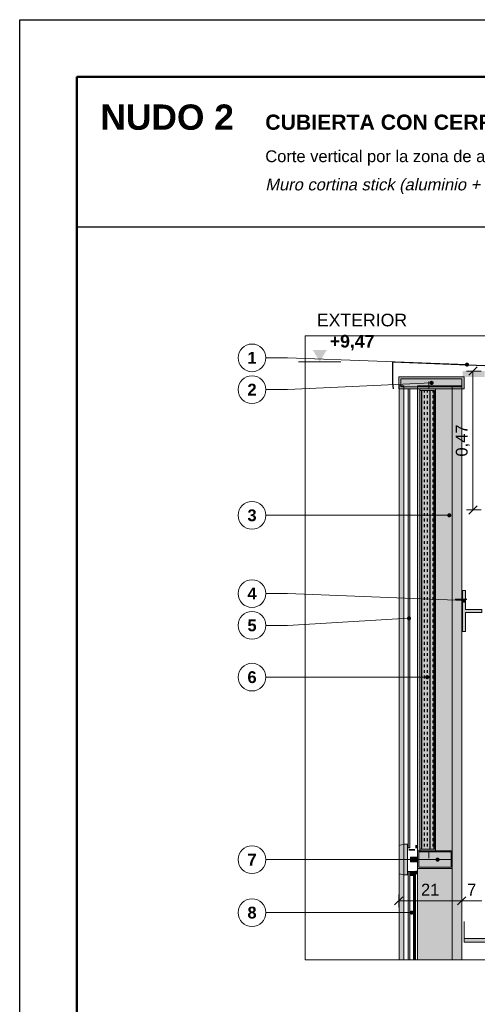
# Model space of a CAD drawing. Header units: millimetres. Extents: x 6 to 4194, y 6 to 5934.
# Tile 2 of 3: x 6 to 1560, y 2588 to 5934. Entities that reach past the tile are written whole.
import ezdxf
from ezdxf.enums import TextEntityAlignment as Align

# ---------------------------------------------------------------- set-up
doc = ezdxf.new("R2010")
doc.units = ezdxf.units.MM
doc.header["$LTSCALE"] = 20
for name, color, linetype in [('A-ACERO', 250, 'Continuous'), ('A-AISLACION-LANA', 40, 'Continuous'), ('A-ALUMINIO', 253, 'Continuous'), ('A-CONTORNOS', 7, 'Continuous'), ('A-NEOPRENO-SELLADORES', 7, 'Continuous'), ('A-VIDRIO', 4, 'Continuous'), ('A-VISTA', 8, 'Continuous'), ('X-COTAS', 3, 'Continuous'), ('X-MARCO', 7, 'Continuous'), ('X-NIVELES', 7, 'Continuous'), ('X-REFERENCIAS', 1, 'Continuous'), ('X-TEXTOS', 7, 'Continuous')]:
    doc.layers.add(name, color=color, linetype=linetype)
doc.styles.add('ARIAL', font='arial.ttf')
doc.styles.add('ARIAL-B', font='arialbd.ttf')

msp = doc.modelspace()

# ---------------------------------------------------------------- hatches: boundary and pattern name
at = {"layer": 'A-ACERO', "true_color": 0x3b3b3b}
h = msp.add_hatch(color=250, dxfattribs=at)
h.dxf.hatch_style = 1
h.paths.add_polyline_path([(1365, 3110), (1418, 3110), (1418, 4680), (1365, 4680), (1365, 4674), (1412, 4674), (1412, 3116), (1365, 3116)])
h = msp.add_hatch(color=250, dxfattribs=at)
h.dxf.hatch_style = 1
h.paths.add_polyline_path([(1510, 3855), (1520, 3855), (1520, 3920), (1575, 3920), (1575, 3930), (1520, 3930), (1520, 3995), (1510, 3995)])
at = {"layer": 'A-ACERO', "true_color": 0x333333}
h = msp.add_hatch(color=250, dxfattribs=at)
h.dxf.hatch_style = 1
h.paths.add_polyline_path([(1327, 3110), (1349, 3110), (1349, 3116), (1327, 3116)])
at = {"layer": 'A-AISLACION-LANA'}
h = msp.add_hatch(dxfattribs=at)
h.set_pattern_fill('INSUL', color=256, scale=3, angle=90)
h.paths.add_polyline_path([(1365, 3116), (1415, 3116), (1415, 4674), (1365, 4674)])
at = {"layer": 'A-ALUMINIO', "true_color": 0x9aa3ab}
h = msp.add_hatch(color=253, dxfattribs=at)
h.dxf.hatch_style = 1
h.paths.add_polyline_path([(1293, 4680), (1515, 4680), (1515, 4720), (1293, 4720)])
at = {"layer": 'A-ALUMINIO', "true_color": 0xb9c0c6}
h = msp.add_hatch(color=9, dxfattribs=at)
h.dxf.hatch_style = 1
h.paths.add_polyline_path([(1295, 3032), (1311, 3028), (1311, 3132), (1295, 3128)])
at = {"layer": 'A-ALUMINIO', "true_color": 0x9aa3ab}
h = msp.add_hatch(color=253, dxfattribs=at)
h.dxf.hatch_style = 1
h.paths.add_polyline_path([(1311, 3028), (1323, 3028), (1323, 3132), (1311, 3132)])
h = msp.add_hatch(color=253, dxfattribs=at)
h.dxf.hatch_style = 1
h.paths.add_polyline_path([(1333, 3072), (1357, 3072), (1357, 3088), (1333, 3088)])
h = msp.add_hatch(color=253, dxfattribs=at)
h.dxf.hatch_style = 1
h.paths.add_polyline_path([(1357, 3050), (1475, 3050), (1475, 3110), (1357, 3110)])
h = msp.add_hatch(color=253, dxfattribs=at)
h.dxf.hatch_style = 1
h.paths.add_polyline_path([(1331, 3026), (1343, 3026), (1343, 3040), (1331, 3040)])
at = {"layer": 'A-NEOPRENO-SELLADORES', "true_color": 0x222222}
h = msp.add_hatch(color=250, dxfattribs=at)
h.dxf.hatch_style = 1
h.paths.add_polyline_path([(1510, 4720), (1585, 4720), (1585, 4740), (1510, 4740)])
at = {"layer": 'A-NEOPRENO-SELLADORES', "true_color": 0x111111}
h = msp.add_hatch(color=250, dxfattribs=at)
h.dxf.hatch_style = 1
h.paths.add_polyline_path([(1323, 3118), (1325, 3118), (1325, 3130), (1323, 3130)])
h = msp.add_hatch(color=250, dxfattribs=at)
h.dxf.hatch_style = 1
h.paths.add_polyline_path([(1350, 3118), (1355, 3118), (1355, 3130), (1350, 3130)])
h = msp.add_hatch(color=250, dxfattribs=at)
h.dxf.hatch_style = 1
h.paths.add_polyline_path([(1323, 3030), (1325, 3030), (1325, 3042), (1323, 3042)])
h = msp.add_hatch(color=250, dxfattribs=at)
h.dxf.hatch_style = 1
h.paths.add_polyline_path([(1331, 3036), (1343, 3036), (1343, 3040), (1331, 3040)])
h = msp.add_hatch(color=250, dxfattribs=at)
h.dxf.hatch_style = 1
h.paths.add_polyline_path([(1350, 3030), (1355, 3030), (1355, 3042), (1350, 3042)])
at = {"layer": 'A-VIDRIO', "true_color": 0x6f8796}
h = msp.add_hatch(color=252, dxfattribs=at)
h.dxf.hatch_style = 1
h.paths.add_polyline_path([(1325, 3120), (1331, 3120), (1331, 4680), (1325, 4680)])
at = {"layer": 'A-VIDRIO', "true_color": 0xbfe3f0}
h = msp.add_hatch(color=254, dxfattribs=at)
h.dxf.hatch_style = 1
h.paths.add_polyline_path([(1325, 2740), (1331, 2740), (1331, 3040), (1325, 3040)])
h = msp.add_hatch(color=254, dxfattribs=at)
h.dxf.hatch_style = 1
h.paths.add_polyline_path([(1343, 2740), (1350, 2740), (1350, 3040), (1343, 3040)])
at = {"layer": 'A-VISTA', "true_color": 0xe9ecee}
h = msp.add_hatch(color=7, dxfattribs=at)
h.dxf.hatch_style = 1
h.paths.add_polyline_path([(1295, 2740), (1311, 2740), (1311, 4690), (1295, 4690)])
at = {"layer": 'A-VISTA', "true_color": 0xe3e7ea}
h = msp.add_hatch(color=254, dxfattribs=at)
h.dxf.hatch_style = 1
h.paths.add_polyline_path([(1357, 2740), (1507, 2740), (1507, 4690), (1357, 4690)])
at = {"layer": 'A-VISTA', "true_color": 0xf2f2f2}
h = msp.add_hatch(color=7, dxfattribs=at)
h.dxf.hatch_style = 1
h.paths.add_polyline_path([(1515, 2800), (3225, 2800), (3225, 2812.5), (1515, 2812.5)])
at = {"layer": 'X-NIVELES'}
h = msp.add_hatch(color=7, dxfattribs=at)
h.dxf.hatch_style = 1
h.paths.add_polyline_path([(1025, 4772), (1001, 4812), (1049, 4812)])
at = {"layer": 'X-REFERENCIAS'}
h = msp.add_hatch(color=7, dxfattribs=at)
h.dxf.hatch_style = 1
h.paths.add_polyline_path([(1532, 4762), (1531.7, 4764.2), (1530.7, 4766.1), (1529.1, 4767.7), (1527.2, 4768.7), (1525, 4769), (1522.8, 4768.7), (1520.9, 4767.7), (1519.3, 4766.1), (1518.3, 4764.2), (1518, 4762), (1518.3, 4759.8), (1519.3, 4757.9), (1520.9, 4756.3), (1522.8, 4755.3), (1525, 4755), (1527.2, 4755.3), (1529.1, 4756.3), (1530.7, 4757.9), (1531.7, 4759.8)])
h = msp.add_hatch(color=7, dxfattribs=at)
h.dxf.hatch_style = 1
h.paths.add_polyline_path([(1412, 4700), (1411.7, 4702.2), (1410.7, 4704.1), (1409.1, 4705.7), (1407.2, 4706.7), (1405, 4707), (1402.8, 4706.7), (1400.9, 4705.7), (1399.3, 4704.1), (1398.3, 4702.2), (1398, 4700), (1398.3, 4697.8), (1399.3, 4695.9), (1400.9, 4694.3), (1402.8, 4693.3), (1405, 4693), (1407.2, 4693.3), (1409.1, 4694.3), (1410.7, 4695.9), (1411.7, 4697.8)])
h = msp.add_hatch(color=7, dxfattribs=at)
h.dxf.hatch_style = 1
h.paths.add_polyline_path([(1472, 4250), (1471.7, 4252.2), (1470.7, 4254.1), (1469.1, 4255.7), (1467.2, 4256.7), (1465, 4257), (1462.8, 4256.7), (1460.9, 4255.7), (1459.3, 4254.1), (1458.3, 4252.2), (1458, 4250), (1458.3, 4247.8), (1459.3, 4245.9), (1460.9, 4244.3), (1462.8, 4243.3), (1465, 4243), (1467.2, 4243.3), (1469.1, 4244.3), (1470.7, 4245.9), (1471.7, 4247.8)])
h = msp.add_hatch(color=7, dxfattribs=at)
h.dxf.hatch_style = 1
h.paths.add_polyline_path([(1522, 3960), (1521.7, 3962.2), (1520.7, 3964.1), (1519.1, 3965.7), (1517.2, 3966.7), (1515, 3967), (1512.8, 3966.7), (1510.9, 3965.7), (1509.3, 3964.1), (1508.3, 3962.2), (1508, 3960), (1508.3, 3957.8), (1509.3, 3955.9), (1510.9, 3954.3), (1512.8, 3953.3), (1515, 3953), (1517.2, 3953.3), (1519.1, 3954.3), (1520.7, 3955.9), (1521.7, 3957.8)])
h = msp.add_hatch(color=7, dxfattribs=at)
h.dxf.hatch_style = 1
h.paths.add_polyline_path([(1335, 3900), (1334.7, 3902.2), (1333.7, 3904.1), (1332.1, 3905.7), (1330.2, 3906.7), (1328, 3907), (1325.8, 3906.7), (1323.9, 3905.7), (1322.3, 3904.1), (1321.3, 3902.2), (1321, 3900), (1321.3, 3897.8), (1322.3, 3895.9), (1323.9, 3894.3), (1325.8, 3893.3), (1328, 3893), (1330.2, 3893.3), (1332.1, 3894.3), (1333.7, 3895.9), (1334.7, 3897.8)])
h = msp.add_hatch(color=7, dxfattribs=at)
h.dxf.hatch_style = 1
h.paths.add_polyline_path([(1397, 3700), (1396.7, 3702.2), (1395.7, 3704.1), (1394.1, 3705.7), (1392.2, 3706.7), (1390, 3707), (1387.8, 3706.7), (1385.9, 3705.7), (1384.3, 3704.1), (1383.3, 3702.2), (1383, 3700), (1383.3, 3697.8), (1384.3, 3695.9), (1385.9, 3694.3), (1387.8, 3693.3), (1390, 3693), (1392.2, 3693.3), (1394.1, 3694.3), (1395.7, 3695.9), (1396.7, 3697.8)])
h = msp.add_hatch(color=7, dxfattribs=at)
h.dxf.hatch_style = 1
h.paths.add_polyline_path([(1432, 3080), (1431.7, 3082.2), (1430.7, 3084.1), (1429.1, 3085.7), (1427.2, 3086.7), (1425, 3087), (1422.8, 3086.7), (1420.9, 3085.7), (1419.3, 3084.1), (1418.3, 3082.2), (1418, 3080), (1418.3, 3077.8), (1419.3, 3075.9), (1420.9, 3074.3), (1422.8, 3073.3), (1425, 3073), (1427.2, 3073.3), (1429.1, 3074.3), (1430.7, 3075.9), (1431.7, 3077.8)])
h = msp.add_hatch(color=7, dxfattribs=at)
h.dxf.hatch_style = 1
h.paths.add_polyline_path([(1344, 2900), (1343.7, 2902.2), (1342.7, 2904.1), (1341.1, 2905.7), (1339.2, 2906.7), (1337, 2907), (1334.8, 2906.7), (1332.9, 2905.7), (1331.3, 2904.1), (1330.3, 2902.2), (1330, 2900), (1330.3, 2897.8), (1331.3, 2895.9), (1332.9, 2894.3), (1334.8, 2893.3), (1337, 2893), (1339.2, 2893.3), (1341.1, 2894.3), (1342.7, 2895.9), (1343.7, 2897.8)])

# ---------------------------------------------------------------- linework, layer by layer
at = {"layer": 'A-CONTORNOS', "lineweight": 30}
msp.add_lwpolyline([(1275, 4680), (1273, 4700), (1273, 4772), (1755, 4752), (1755, 4695), (1761, 4680)], dxfattribs=at)
at = {"layer": 'A-CONTORNOS', "lineweight": 18}
for points in [[(1293, 4680), (1515, 4680), (1515, 4720), (1293, 4720)], [(1325, 3120), (1331, 3120), (1331, 4680), (1325, 4680)], [(1365, 3116), (1415, 3116), (1415, 4674), (1365, 4674)], [(1357, 3050), (1475, 3050), (1475, 3110), (1357, 3110)], [(1325, 2740), (1331, 2740), (1331, 3040), (1325, 3040)], [(1343, 2740), (1350, 2740), (1350, 3040), (1343, 3040)], [(1515, 2800), (3225, 2800), (3225, 2812.5), (1515, 2812.5)]]:
    msp.add_lwpolyline(points, close=True, dxfattribs=at)
at = {"layer": 'A-CONTORNOS', "lineweight": 13}
for points in [[(1300, 4686), (1508, 4686), (1508, 4714), (1300, 4714)], [(1365, 3110), (1418, 3110), (1418, 4680), (1365, 4680), (1365, 4674), (1412, 4674), (1412, 3116), (1365, 3116)], [(1510, 3855), (1520, 3855), (1520, 3920), (1575, 3920), (1575, 3930), (1520, 3930), (1520, 3995), (1510, 3995)], [(1295, 3032), (1311, 3028), (1311, 3132), (1295, 3128)], [(1311, 3028), (1323, 3028), (1323, 3132), (1311, 3132)], [(1333, 3072), (1357, 3072), (1357, 3088), (1333, 3088)], [(1361, 3054), (1471, 3054), (1471, 3106), (1361, 3106)], [(1331, 3026), (1343, 3026), (1343, 3040), (1331, 3040)]]:
    msp.add_lwpolyline(points, close=True, dxfattribs=at)
for points in [[(1395, 4705), (1395, 4680)], [(1475, 2740), (1475, 4690)], [(1311, 3080), (1395, 3080)], [(1361, 3080), (1471, 3080)], [(1395, 3085), (1395, 3110)], [(1346.5, 2740), (1346.5, 3040)]]:
    msp.add_lwpolyline(points, dxfattribs=at)
at = {"layer": 'A-CONTORNOS', "lineweight": 25}
msp.add_lwpolyline([(1485, 3965), (1525, 3965)], dxfattribs=at)
at = {"layer": 'A-CONTORNOS', "lineweight": 18}
msp.add_lwpolyline([(1515, 2870), (1515, 2800), (1555, 2800)], dxfattribs=at)
at = {"layer": 'A-VISTA', "lineweight": 13}
for points in [[(1295, 2740), (1311, 2740), (1311, 4690), (1295, 4690)], [(1357, 2740), (1507, 2740), (1507, 4690), (1357, 4690)]]:
    msp.add_lwpolyline(points, close=True, dxfattribs=at)
at = {"layer": 'X-COTAS', "lineweight": 25}
for points in [[(1531, 4726), (1559, 4754)], [(1531, 4254), (1559, 4282)], [(1279, 2926), (1307, 2954)], [(1493, 2926), (1521, 2954)], [(1493, 2926), (1521, 2954)]]:
    msp.add_lwpolyline(points, dxfattribs=at)
at = {"layer": 'X-COTAS', "lineweight": 13}
for points in [[(1523, 4740), (1573, 4740)], [(1545, 4268), (1545, 4740)], [(1523, 4268), (1573, 4268)], [(1293, 2962), (1293, 2918)], [(1507, 2962), (1507, 2918)], [(1507, 2962), (1507, 2918)], [(1293, 2940), (1507, 2940)], [(1507, 2940), (1575, 2940)]]:
    msp.add_lwpolyline(points, dxfattribs=at)
at = {"layer": 'X-MARCO', "lineweight": 30}
msp.add_lwpolyline([(6, 5934), (4194, 5934), (4194, 6), (6, 6)], close=True, dxfattribs=at)
at = {"layer": 'X-MARCO', "lineweight": 50}
msp.add_lwpolyline([(200, 5740), (4000, 5740), (4000, 200), (200, 200)], close=True, dxfattribs=at)
at = {"layer": 'X-NIVELES', "lineweight": 13}
msp.add_lwpolyline([(953, 4772), (1097, 4772)], dxfattribs=at)
at = {"layer": 'X-REFERENCIAS', "lineweight": 13}
for points in [[(1525, 4762), (915, 4785), (842, 4785)], [(1405, 4700), (915, 4677), (842, 4677)], [(1465, 4250), (915, 4250), (842, 4250)], [(1515, 3960), (915, 3984), (842, 3984)], [(1328, 3900), (915, 3876), (842, 3876)], [(1390, 3700), (915, 3700), (842, 3700)], [(1425, 3080), (915, 3080), (842, 3080)], [(1337, 2900), (915, 2900), (842, 2900)]]:
    msp.add_lwpolyline(points, dxfattribs=at)
at = {"layer": 'X-REFERENCIAS', "lineweight": 18}
for centre in [(795, 4785), (795, 4677), (795, 4250), (795, 3984), (795, 3876), (795, 3700), (795, 3080), (795, 2900)]:
    msp.add_circle(centre, 47, dxfattribs=at)
at = {"layer": 'X-TEXTOS', "lineweight": 25}
msp.add_lwpolyline([(200, 5230), (4000, 5230)], dxfattribs=at)
at = {"layer": 'X-TEXTOS', "lineweight": 13}
msp.add_lwpolyline([(975, 4860), (3225, 4860), (3225, 2740), (975, 2740)], close=True, dxfattribs=at)

# ---------------------------------------------------------------- texts
at = {"layer": 'X-COTAS', "style": 'ARIAL'}
msp.add_text('0,47', height=40.1, rotation=90, dxfattribs=at).set_placement((1527, 4504), align=Align.CENTER)
for s, p in [('21', (1400, 2958)), ('7', (1541, 2958))]:
    msp.add_text(s, height=40.1, dxfattribs=at).set_placement(p, align=Align.CENTER)
at = {"layer": 'X-NIVELES', "style": 'ARIAL-B'}
msp.add_text('+9,47', height=42.96, dxfattribs=at).set_placement((1059, 4820))
at = {"layer": 'X-REFERENCIAS', "style": 'ARIAL-B'}
for s, p in [('1', (795, 4765)), ('2', (795, 4657)), ('3', (795, 4230)), ('4', (795, 3964)), ('5', (795, 3856)), ('6', (795, 3680)), ('7', (795, 3060)), ('8', (795, 2880))]:
    msp.add_text(s, height=40.1, dxfattribs=at).set_placement(p, align=Align.CENTER)
at = {"layer": 'X-TEXTOS'}
for s, height, style, p in [('NUDO 2', 85.92, 'ARIAL-B', (280, 5560)), ('CUBIERTA CON CERRAMIENTO EXTERIOR VIDRIADO', 51.552, 'ARIAL-B', (840, 5560)), ('Corte vertical por la zona de apoyo de la viga VL · ESCALA 1:20', 40.096, 'ARIAL', (840, 5450)), ('EXTERIOR', 42.96, 'ARIAL', (1015, 4892))]:
    msp.add_text(s, height=height, dxfattribs=dict(at, style=style)).set_placement(p)
at = {"layer": 'X-TEXTOS', "style": 'ARIAL', "oblique": 12}
msp.add_text('Muro cortina stick (aluminio + DVH) colgado de la estructura · zócalo H°A in situ · VL + viga L + losa TT', height=40.096, dxfattribs=at).set_placement((840, 5354))

doc.saveas('drawing.dxf')
